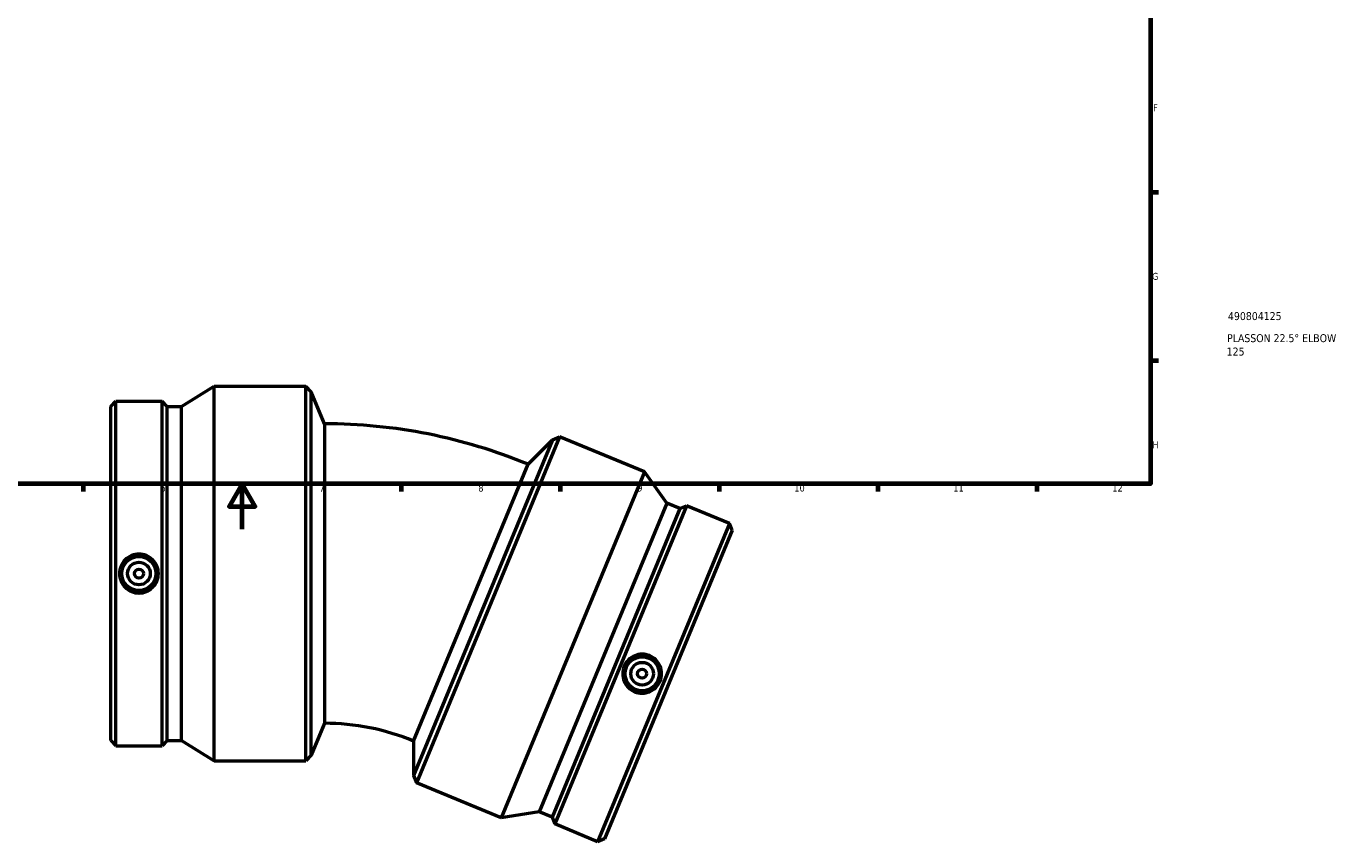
# Model space of a CAD drawing. Header units: millimetres. Extents: x -86 to 1307, y -581 to 1024.
# Tile 3 of 7: x 325 to 905, y -138 to 222. Entities that reach past the tile are written whole.
import ezdxf

# ---------------------------------------------------------------- set-up
doc = ezdxf.new("R2010")
doc.units = ezdxf.units.MM
for name, color, linetype, lineweight in [('Border (ANSI)', 7, 'Continuous', 70), ('Title (ISO)', 7, 'Continuous', 50), ('Visible (ANSI)', 7, 'Continuous', 50)]:
    doc.layers.add(name, color=color, linetype=linetype, lineweight=lineweight)
doc.styles.add('Note Text (ANSI)', font='tahoma.ttf')
doc.styles.add('Note Text (ISO)', font='tahoma.ttf')

# ---------------------------------------------------------------- blocks, each defined once
blk = doc.blocks.new('Borders Default Border')
at = {"layer": 'Border (ANSI)'}
for p, q in [((821, 148.5), (824.45, 148.5)), ((821, 74.25), (824.45, 74.25)), ((350.42, 20), (350.42, 16.55)), ((490.58, 20), (490.58, 16.55)), ((560.67, 20), (560.67, 16.55)), ((630.75, 20), (630.75, 16.55)), ((700.83, 20), (700.83, 16.55)), ((770.92, 20), (770.92, 16.55))]:
    blk.add_line(p, q, dxfattribs=at)
at = {"layer": 'Border (ANSI)', "flags": 128}
for points in [[(20, 20), (20, 574), (821, 574), (821, 20), (20, 20)], [(420.5, 0), (420.5, 20), (414.73, 10), (426.27, 10), (420.5, 20)]]:
    blk.add_lwpolyline(points, dxfattribs=at)
at = {"layer": 'Border (ANSI)', "attachment_point": 7, "style": 'Note Text (ANSI)'}
for s, insert, char_height in [('F', (822.14, 184.1), 3.05), ('G', (821.66, 109.79), 3.05), ('H', (821.81, 35.6), 3.05), ('6', (384.49, 16.49), 3.05), ('7', (454.6, 16.55), 3.05), ('8', (524.63, 16.48), 3.05), ('9', (594.7, 16.49), 3.05), ('10', (663.96, 16.49), 3.048), ('11', (734.04, 16.55), 3.048), ('12', (804.13, 16.55), 3.048)]:
    blk.add_mtext(s, dxfattribs=dict(at, insert=insert, char_height=char_height))
blk = doc.blocks.new('Title Blocks ISO')
at = {"layer": 'Title (ISO)', "style": 'Note Text (ISO)'}
for tag, p in [('PART_NUMBER_001', (34.13, 72.11)), ('DESCRIPTION_001', (33.74, 62.38)), ('DESCRIPTION_002', (33.56, 56.47))]:
    blk.add_attdef(tag, p, '', height=3.5, dxfattribs=at)

msp = doc.modelspace()

# ---------------------------------------------------------------- linework, layer by layer
at = {"layer": 'Visible (ANSI)'}
for p, q in [((393.706, 54.029), (408.107, 62.906)), ((408.107, -102.094), (408.107, 62.906)), ((408.107, 62.906), (448.531, 62.906)), ((448.531, -102.094), (448.531, 62.906)), ((450.948, 60.489), (448.531, 62.906)), ((450.948, -99.678), (450.948, 60.489)), ((456.781, 46.406), (450.948, 60.489)), ((362.531, 54.029), (364.808, 56.306)), ((362.531, -93.217), (362.531, 54.029)), ((364.808, -95.494), (364.808, 56.306)), ((364.808, 56.306), (385.194, 56.306)), ((385.194, -95.494), (385.194, 56.306)), ((387.471, 54.029), (385.194, 56.306)), ((387.471, -93.217), (387.471, 54.029)), ((387.471, 54.029), (393.706, 54.029)), ((393.706, -93.217), (393.706, 54.029)), ((456.781, 46.406), (456.781, -85.594)), ((560.475, 40.639), (497.332, -111.801)), ((557.318, 39.331), (560.475, 40.639)), ((597.822, 25.169), (560.475, 40.639)), ((557.318, 39.331), (496.024, -108.644)), ((546.538, 28.552), (557.318, 39.331)), ((496.024, -93.4), (546.538, 28.552)), ((597.822, 25.169), (534.679, -127.271)), ((607.729, 11.457), (597.822, 25.169)), ((607.729, 11.457), (551.381, -124.581)), ((613.49, 9.071), (557.141, -126.967)), ((616.465, 10.303), (558.373, -129.942)), ((613.49, 9.071), (607.729, 11.457)), ((613.49, 9.071), (616.465, 10.303)), ((635.299, 2.502), (616.465, 10.303)), ((635.299, 2.502), (577.208, -137.743)), ((636.531, -0.473), (635.299, 2.502)), ((636.531, -0.473), (580.183, -136.511)), ((456.781, -85.594), (450.948, -99.678)), ((362.531, -93.217), (364.808, -95.494)), ((364.808, -95.494), (385.194, -95.494)), ((387.471, -93.217), (385.194, -95.494)), ((387.471, -93.217), (393.706, -93.217)), ((393.706, -93.217), (408.107, -102.094)), ((496.024, -93.4), (496.024, -108.644)), ((408.107, -102.094), (448.531, -102.094)), ((450.948, -99.678), (448.531, -102.094)), ((496.024, -108.644), (497.332, -111.801)), ((534.679, -127.271), (497.332, -111.801)), ((551.381, -124.581), (534.679, -127.271)), ((557.141, -126.967), (551.381, -124.581)), ((557.141, -126.967), (558.373, -129.942)), ((577.208, -137.743), (558.373, -129.942)), ((580.183, -136.511), (577.208, -137.743))]:
    msp.add_line(p, q, dxfattribs=at)
for centre, radius in [((375.001, -19.594), 7.5), ((375.001, -19.594), 5), ((375.001, -19.594), 2), ((596.836, -63.72), 7.5), ((596.836, -63.72), 5), ((596.836, -63.72), 2)]:
    msp.add_circle(centre, radius, dxfattribs=at)
for radius in [234.547, 102.547]:
    msp.add_arc((456.781, -188.141), radius, 67.5, 90, dxfattribs=at)
for points in [[(375.001, -10.993), (376.08, -10.993), (377.23, -11.21), (379.341, -12.092), (380.304, -12.757), (381.82, -14.285), (382.476, -15.251), (383.346, -17.367), (383.56, -18.517), (383.56, -20.672), (383.346, -21.821), (382.476, -23.937), (381.82, -24.903), (380.304, -26.432), (379.341, -27.096), (377.23, -27.978), (376.08, -28.196), (373.922, -28.196), (372.773, -27.978), (370.661, -27.096), (369.699, -26.432), (368.182, -24.903), (367.526, -23.937), (366.656, -21.821), (366.443, -20.672), (366.443, -18.517), (366.656, -17.367), (367.526, -15.251), (368.182, -14.285), (369.699, -12.757), (370.661, -12.092), (372.773, -11.21), (373.922, -10.993), (375.001, -10.993)], [(593.545, -71.667), (592.548, -71.254), (591.569, -70.613), (589.956, -68.99), (589.321, -68.008), (588.505, -66.015), (588.268, -64.872), (588.274, -62.584), (588.517, -61.44), (589.341, -59.449), (589.979, -58.469), (591.592, -56.847), (592.568, -56.206), (594.554, -55.374), (595.697, -55.128), (597.986, -55.122), (599.131, -55.36), (601.125, -56.186), (602.103, -56.827), (603.717, -58.45), (604.351, -59.432), (605.167, -61.425), (605.404, -62.568), (605.398, -64.856), (605.156, -66), (604.331, -67.991), (603.693, -68.971), (602.08, -70.593), (601.104, -71.234), (599.118, -72.066), (597.975, -72.312), (595.687, -72.318), (594.541, -72.08), (593.545, -71.667)]]:
    msp.add_open_spline(points, degree=3, knots=[0, 0, 0, 0, 0.3236833, 0.3236833, 0.6473666, 0.6473666, 0.970677, 0.970677, 1.2939873, 1.2939873, 1.6172977, 1.6172977, 1.940608, 1.940608, 2.2642914, 2.2642914, 2.5879747, 2.5879747, 2.911658, 2.911658, 3.2353413, 3.2353413, 3.5586516, 3.5586516, 3.881962, 3.881962, 4.2052723, 4.2052723, 4.5285827, 4.5285827, 4.852266, 4.852266, 5.1759493, 5.1759493, 5.1759493, 5.1759493], dxfattribs=at)

# ---------------------------------------------------------------- block references
msp.add_blockref('Borders Default Border', (0, 0))
msp.add_blockref('Title Blocks ISO', (821, 20)).add_auto_attribs({'PART_NUMBER_001': '490804125', 'DESCRIPTION_001': 'PLASSON 22.5° ELBOW', 'DESCRIPTION_002': '125'})

doc.saveas('drawing.dxf')
